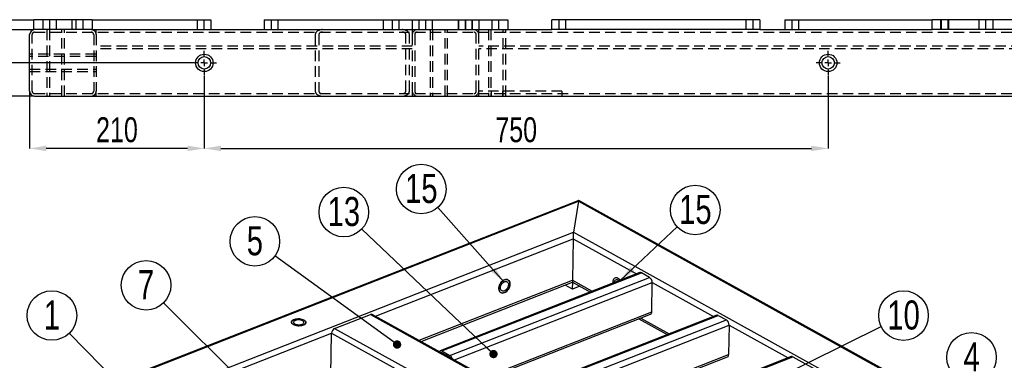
# Model space of a CAD drawing. Header units: millimetres. Extents: x 5 to 3649, y 4 to 418.
# Tile 35 of 105: x 1291 to 1410, y 149 to 190. Entities that reach past the tile are written whole.
import ezdxf

# ---------------------------------------------------------------- set-up
doc = ezdxf.new("R2010")
doc.units = ezdxf.units.MM
doc.header["$PDSIZE"] = -1
doc.linetypes.add('CENTERX2', pattern=[20.32, 12.7, -2.54, 2.54, -2.54])
doc.linetypes.add('HIDDEN', pattern=[1.905, 1.27, -0.635])
for name, color, linetype in [('COTES', 1, 'Continuous'), ('NOTES', 6, 'Continuous'), ('TRAIT-FINS', 9, 'Continuous'), ('TRAIT-MIXTES', 3, 'CENTERX2'), ('TRAIT-TIRET', 2, 'HIDDEN')]:
    doc.layers.add(name, color=color, linetype=linetype)
doc.layers.add('TRAIT-FORT', color=4, linetype='Continuous', lineweight=25)
doc.styles.add('SLDTEXTSTYLE0', font='TXT', dxfattribs={"width": 0.75})
doc.dimstyles.new('SLDDIMSTYLE0', dxfattribs={"dimtxt": 3, "dimasz": 2, "dimexe": 0, "dimexo": 0.0625, "dimgap": 0.75, "dimtad": 1, "dimdec": 0, "dimlfac": 10, "dimrnd": 1e-09, "dimzin": 12, "dimdsep": 46, "dimtxsty": 'SLDTEXTSTYLE0', "dimsah": 1, "dimcen": 0.09, "dimadec": 0, "dimazin": 3, "dimtfac": 1, "dimtdec": 0, "dimtofl": 0, "dimtmove": 0, "dimatfit": 3, "dimfxl": 1, "dimfrac": 2, "dimtolj": 1, "dimtzin": 12, "dimarcsym": 0})
doc.dimstyles.new('SLDDIMSTYLE1', dxfattribs={"dimtxt": 3, "dimasz": 2, "dimexe": 0, "dimexo": 0.0625, "dimgap": 0.75, "dimtad": 1, "dimdec": 0, "dimlfac": 10, "dimrnd": 1e-09, "dimzin": 12, "dimdsep": 46, "dimtxsty": 'SLDTEXTSTYLE0', "dimsah": 1, "dimcen": 0.09, "dimadec": 0, "dimazin": 3, "dimtfac": 1, "dimtdec": 0, "dimtmove": 0, "dimatfit": 0, "dimfxl": 1, "dimfrac": 2, "dimtolj": 1, "dimtzin": 12, "dimarcsym": 0})
doc.dimstyles.new('SLDDIMSTYLE6', dxfattribs={"dimtxt": 0.18, "dimasz": 1, "dimexe": 0, "dimexo": 0.0625, "dimgap": 0, "dimtad": 0, "dimtih": 1, "dimtoh": 1, "dimdec": 0, "dimrnd": 1e-09, "dimzin": 0, "dimdsep": 46, "dimtxsty": 'Standard', "dimblk1": 'DOT', "dimblk2": 'DOT', "dimsah": 1, "dimcen": 0.09, "dimadec": 0, "dimazin": 0, "dimtfac": 1, "dimtdec": 0, "dimtofl": 0, "dimtmove": 0, "dimatfit": 3, "dimldrblk": 'DOT', "dimfxl": 1, "dimfrac": 2, "dimtolj": 1, "dimtzin": 0, "dimarcsym": 0})
doc.dimstyles.new('SLDDIMSTYLE7', dxfattribs={"dimtxt": 0.18, "dimasz": 2, "dimexe": 0, "dimexo": 0.0625, "dimgap": 0, "dimtad": 0, "dimtih": 1, "dimtoh": 1, "dimdec": 0, "dimrnd": 1e-09, "dimzin": 0, "dimdsep": 46, "dimtxsty": 'Standard', "dimsah": 1, "dimcen": 0.09, "dimadec": 0, "dimazin": 0, "dimtfac": 2, "dimtdec": 0, "dimtofl": 0, "dimtmove": 0, "dimatfit": 3, "dimfxl": 1, "dimfrac": 2, "dimtolj": 1, "dimtzin": 0, "dimarcsym": 0})

# ---------------------------------------------------------------- blocks, each defined once
blk = doc.blocks.new('*D2155')
at = {"layer": 'COTES', "color": 0, "lineweight": -2, "transparency": 16777216}
for p, q in [((1313.4, 183.29), (1313.4, 174.51)), ((1388.4, 183.29), (1388.4, 174.51)), ((1315.4, 174.51), (1386.4, 174.51))]:
    blk.add_line(p, q, dxfattribs=at)
at = {"layer": 'COTES', "color": 0, "transparency": 16777216}
for points in [[(1315.4, 174.84), (1315.4, 174.18), (1313.4, 174.51)], [(1386.4, 174.84), (1386.4, 174.18), (1388.4, 174.51)]]:
    blk.add_solid(points, dxfattribs=at)
at = {"layer": 'Defpoints', "color": 0, "transparency": 16777216}
for p in [(1313.4, 183.35), (1388.4, 183.35), (1388.4, 174.51)]:
    blk.add_point(p, dxfattribs=at)
at = {"layer": 'COTES', "color": 0, "transparency": 16777216, "insert": (1350.9, 178.26), "char_height": 3, "attachment_point": 2, "style": 'SLDTEXTSTYLE0'}
blk.add_mtext('\\A1;750', dxfattribs=at)
blk = doc.blocks.new('*D2156')
at = {"layer": 'COTES', "color": 0, "lineweight": -2, "transparency": 16777216}
for p, q in [((1313.4, 183.29), (1313.4, 174.51)), ((1292.4, 181.34), (1292.4, 174.51)), ((1311.4, 174.51), (1294.4, 174.51))]:
    blk.add_line(p, q, dxfattribs=at)
at = {"layer": 'COTES', "color": 0, "transparency": 16777216}
for points in [[(1294.4, 174.84), (1294.4, 174.18), (1292.4, 174.51)], [(1311.4, 174.84), (1311.4, 174.18), (1313.4, 174.51)]]:
    blk.add_solid(points, dxfattribs=at)
at = {"layer": 'Defpoints', "color": 0, "transparency": 16777216}
for p in [(1313.4, 183.35), (1292.4, 181.4), (1292.4, 174.51)]:
    blk.add_point(p, dxfattribs=at)
at = {"layer": 'COTES', "color": 0, "transparency": 16777216, "insert": (1302.9, 178.26), "char_height": 3, "attachment_point": 2, "style": 'SLDTEXTSTYLE0'}
blk.add_mtext('\\A1;210', dxfattribs=at)
blk = doc.blocks.new('*D2157')
at = {"layer": 'COTES', "color": 0, "lineweight": -2, "transparency": 16777216}
for p, q in [((1285.43, 186.8), (1285.43, 188.8)), ((1311.89, 184.8), (1285.43, 184.8)), ((1285.43, 184.8), (1285.43, 180.8)), ((1292.94, 180.8), (1285.43, 180.8)), ((1285.43, 178.8), (1285.43, 176.8))]:
    blk.add_line(p, q, dxfattribs=at)
at = {"layer": 'COTES', "color": 0, "transparency": 16777216}
for points in [[(1285.09, 186.8), (1285.76, 186.8), (1285.43, 184.8)], [(1285.09, 178.8), (1285.76, 178.8), (1285.43, 180.8)]]:
    blk.add_solid(points, dxfattribs=at)
at = {"layer": 'Defpoints', "color": 0, "transparency": 16777216}
for p in [(1311.95, 184.8), (1285.43, 180.8), (1293, 180.8)]:
    blk.add_point(p, dxfattribs=at)
at = {"layer": 'COTES', "color": 0, "transparency": 16777216, "insert": (1281.68, 182.8), "char_height": 3, "attachment_point": 2, "rotation": 90, "style": 'SLDTEXTSTYLE0'}
blk.add_mtext('\\A1;40', dxfattribs=at)
blk = doc.blocks.new('SW_CENTERMARKSYMBOL_312')
at = {"layer": 'TRAIT-MIXTES', "color": 0}
for p, q in [((0, 0.8), (0, 1.45)), ((-0.8, 0), (-1.45, 0)), ((0, 0), (-0.4, 0)), ((0, 0), (0, 0.4)), ((0, 0), (0, -0.4)), ((0, 0), (0.4, 0)), ((0.8, 0), (1.45, 0)), ((0, -0.8), (0, -1.45))]:
    blk.add_line(p, q, dxfattribs=at)
blk = doc.blocks.new('SW_CENTERMARKSYMBOL_313')
at = {"layer": 'TRAIT-MIXTES', "color": 0}
for p, q in [((0, 0.8), (0, 1.45)), ((-0.8, 0), (-1.45, 0)), ((0, 0), (-0.4, 0)), ((0, 0), (0, 0.4)), ((0, 0), (0, 0.4)), ((0, 0), (0, -0.4)), ((0, 0), (0.4, 0)), ((0, 0), (-0.4, 0)), ((0, 0), (0, -0.4)), ((0, 0), (0.4, 0)), ((0, -0.8), (0, -1.45)), ((0.8, 0), (1.45, 0))]:
    blk.add_line(p, q, dxfattribs=at)
blk = doc.blocks.new('SW_NOTE_93')
at = {"layer": 'NOTES', "color": 0}
blk.add_circle((-2.09, 2.13), 2.98, dxfattribs=at)
at = {"layer": 'NOTES', "color": 0, "insert": (-2.09, 3.94), "char_height": 3.5, "attachment_point": 2, "style": 'SLDTEXTSTYLE0'}
blk.add_mtext('1', dxfattribs=at)
blk = doc.blocks.new('_Dot')
at = {"color": 0, "linetype": 'ByBlock', "lineweight": -2}
blk.add_line((-0.5, 0), (-1, 0), dxfattribs=at)
at = {"color": 0, "linetype": 'ByBlock', "const_width": 0.5}
blk.add_lwpolyline([(-0.25, 0, 1), (0.25, 0, 1)], format="xyb", close=True, dxfattribs=at)
blk = doc.blocks.new('SW_NOTE_95')
at = {"layer": 'NOTES', "color": 0}
blk.add_circle((2.6, 1.46), 2.98, dxfattribs=at)
at = {"layer": 'NOTES', "color": 0, "insert": (2.61, 3.28), "char_height": 3.5, "attachment_point": 2, "style": 'SLDTEXTSTYLE0'}
blk.add_mtext('4', dxfattribs=at)
blk = doc.blocks.new('SW_NOTE_98')
at = {"layer": 'NOTES', "color": 0}
blk.add_circle((-2.41, 1.75), 2.98, dxfattribs=at)
at = {"layer": 'NOTES', "color": 0, "insert": (-2.41, 3.57), "char_height": 3.5, "attachment_point": 2, "style": 'SLDTEXTSTYLE0'}
blk.add_mtext('5', dxfattribs=at)
blk = doc.blocks.new('SW_NOTE_100')
at = {"layer": 'NOTES', "color": 0}
blk.add_circle((2.67, 1.32), 2.98, dxfattribs=at)
at = {"layer": 'NOTES', "color": 0, "insert": (2.68, 3.14), "char_height": 3.5, "attachment_point": 2, "style": 'SLDTEXTSTYLE0'}
blk.add_mtext('10', dxfattribs=at)
blk = doc.blocks.new('SW_NOTE_102')
at = {"layer": 'NOTES', "color": 0}
blk.add_circle((-2.11, 2.1), 2.98, dxfattribs=at)
at = {"layer": 'NOTES', "color": 0, "insert": (-2.11, 3.92), "char_height": 3.5, "attachment_point": 2, "style": 'SLDTEXTSTYLE0'}
blk.add_mtext('7', dxfattribs=at)
blk = doc.blocks.new('SW_NOTE_104')
at = {"layer": 'NOTES', "color": 0}
blk.add_circle((-2.16, 2.05), 2.98, dxfattribs=at)
at = {"layer": 'NOTES', "color": 0, "insert": (-2.15, 3.87), "char_height": 3.5, "attachment_point": 2, "style": 'SLDTEXTSTYLE0'}
blk.add_mtext('13', dxfattribs=at)
blk = doc.blocks.new('SW_NOTE_107')
at = {"layer": 'NOTES', "color": 0}
blk.add_circle((2.17, 2.04), 2.98, dxfattribs=at)
at = {"layer": 'NOTES', "color": 0, "insert": (2.18, 3.86), "char_height": 3.5, "attachment_point": 2, "style": 'SLDTEXTSTYLE0'}
blk.add_mtext('15', dxfattribs=at)
blk = doc.blocks.new('SW_NOTE_112')
at = {"layer": 'NOTES', "color": 0}
blk.add_circle((-1.98, 2.23), 2.98, dxfattribs=at)
at = {"layer": 'NOTES', "color": 0, "insert": (-1.97, 4.05), "char_height": 3.5, "attachment_point": 2, "style": 'SLDTEXTSTYLE0'}
blk.add_mtext('15', dxfattribs=at)

msp = doc.modelspace()

# ---------------------------------------------------------------- linework, layer by layer
at = {"layer": 'TRAIT-FINS', "lineweight": 18}
for p, q in [((1401.901005, 190.002108), (1401.901005, 188.802108)), ((1401.901005, 190.002108), (1401.901005, 188.802108)), ((1402.901005, 190.002108), (1402.901005, 188.802108)), ((1402.901005, 190.002108), (1402.901005, 188.802108)), ((1401.901005, 188.802108), (1401.976005, 188.802108)), ((1401.901005, 188.802108), (1401.976005, 188.802108))]:
    msp.add_line(p, q, dxfattribs=at)
at = {"layer": 'TRAIT-FORT', "lineweight": 25}
for p, q in [((1289.201005, 190.002108), (1292.901005, 190.002108)), ((1292.901005, 188.802108), (1292.901005, 190.002108)), ((1299.901005, 190.002108), (1292.901005, 190.002108)), ((1299.901005, 190.002108), (1314.201005, 190.002108)), ((1299.901005, 190.002108), (1299.901005, 188.802108)), ((1314.201005, 190.002108), (1314.201005, 188.802108)), ((1320.601005, 190.002108), (1320.601005, 188.802108)), ((1320.601005, 190.002108), (1334.901005, 190.002108)), ((1334.901005, 190.002108), (1338.401005, 190.002108)), ((1334.901005, 190.002108), (1334.901005, 188.802108)), ((1338.401005, 190.002108), (1338.401005, 188.802108)), ((1338.401005, 190.002108), (1346.401005, 190.002108)), ((1346.401005, 190.002108), (1349.901005, 190.002108)), ((1346.401005, 190.002108), (1346.401005, 188.802108)), ((1349.901005, 190.002108), (1349.901005, 188.802108)), ((1380.201005, 190.002108), (1355.201005, 190.002108)), ((1355.201005, 188.802108), (1355.201005, 190.002108)), ((1380.201005, 190.002108), (1380.201005, 188.802108)), ((1383.201005, 190.002108), (1383.201005, 188.802108)), ((1383.201005, 190.002108), (1400.901005, 190.002108)), ((1400.901005, 188.802108), (1400.901005, 190.002108)), ((1415.901005, 190.002108), (1400.901005, 190.002108)), ((1289.201005, 188.802108), (1292.901005, 188.802108)), ((1299.901005, 188.802108), (1292.901005, 188.802108)), ((1299.901005, 188.802108), (1355.201005, 188.802108)), ((1380.201005, 188.802108), (1355.201005, 188.802108)), ((1380.201005, 188.802108), (1400.901005, 188.802108)), ((1415.901005, 188.802108), (1400.901005, 188.802108)), ((1292.401005, 181.402108), (1292.401005, 188.202108)), ((1293.001005, 180.802108), (1417.401005, 180.802108)), ((1358.413618, 168.258258), (1233.727928, 119.40736)), ((1234.13442, 119.469015), (1358.384572, 168.149273)), ((1358.384572, 168.149273), (1357.789272, 164.417312)), ((1358.384572, 168.149273), (1438.759433, 123.593687)), ((1439.200083, 123.475714), (1358.416105, 168.258093)), ((1242.125513, 119.101137), (1357.789272, 164.417312)), ((1333.964447, 154.334817), (1357.730419, 163.646143)), ((1357.730419, 163.646143), (1357.658723, 158.638181)), ((1357.730419, 163.646143), (1365.374348, 159.408752)), ((1357.789272, 164.417312), (1430.768341, 123.961564)), ((1339.227805, 151.417089), (1357.658723, 158.638181)), ((1365.759527, 159.559662), (1341.768136, 150.160019)), ((1341.956859, 150.136353), (1365.94825, 159.535997)), ((1342.935714, 149.593728), (1366.927105, 158.993371)), ((1357.658723, 158.638181), (1360.039294, 157.318518)), ((1366.927105, 158.993371), (1365.94825, 159.535997)), ((1339.469096, 151.28333), (1357.674595, 158.416105)), ((1343.481092, 149.059291), (1367.247064, 158.370617)), ((1357.683516, 157.586953), (1356.803469, 158.074805)), ((1357.67339, 158.416772), (1359.813875, 157.230201)), ((1357.683516, 157.586953), (1357.695223, 158.404669)), ((1358.554642, 157.928253), (1357.683516, 157.586953)), ((1367.196455, 154.835585), (1367.247064, 158.370617)), ((1367.247064, 158.370617), (1374.619089, 154.283955)), ((1329.073346, 152.857922), (1333.366543, 154.539963)), ((1333.366543, 154.539963), (1405.693042, 114.445965)), ((1405.929133, 114.441389), (1333.602634, 154.535387)), ((1347.196403, 146.999718), (1367.196455, 154.835585)), ((1347.437694, 146.865959), (1367.052566, 154.550916)), ((1375.004268, 154.434865), (1351.012877, 145.035222)), ((1351.2016, 145.011557), (1375.192991, 154.4112)), ((1365.643193, 153.998734), (1369.058615, 152.105404)), ((1365.868612, 154.087052), (1369.284034, 152.193721)), ((1375.192991, 154.4112), (1376.171845, 153.868574)), ((1329.073346, 152.857922), (1401.399846, 112.763924)), ((1352.180454, 144.468931), (1376.171845, 153.868574)), ((1352.725832, 143.934494), (1376.491804, 153.24582)), ((1376.491804, 153.24582), (1376.441195, 149.710788)), ((1376.491804, 153.24582), (1383.591925, 149.309888)), ((1274.617322, 131.083068), (1328.688209, 152.267627)), ((1328.616513, 147.259666), (1328.688209, 152.267627)), ((1328.688209, 152.267627), (1336.332138, 148.030236)), ((1342.932551, 149.372788), (1341.953696, 149.915414)), ((1341.956859, 150.136353), (1342.935714, 149.593728)), ((1342.012809, 149.873229), (1342.02276, 149.877128)), ((1356.441144, 141.874921), (1376.441195, 149.710788)), ((1356.682435, 141.741163), (1376.297307, 149.426119)), ((1383.977104, 149.460798), (1359.985713, 140.061154)), ((1360.174436, 140.037489), (1384.165827, 149.437132)), ((1384.165827, 149.437132), (1387.863723, 147.387214))]:
    msp.add_line(p, q, dxfattribs=at)
at = {"layer": 'TRAIT-FORT', "lineweight": 25, "flags": 128}
for points in [[(1349.475919, 157.153206), (1349.597919, 157.214098), (1349.716141, 157.299249), (1349.82656, 157.40576), (1349.925415, 157.530005), (1350.00934, 157.667751), (1350.075477, 157.814308), (1350.121574, 157.964686), (1350.14606, 158.113764), (1350.148103, 158.256464), (1350.127633, 158.387927), (1350.085346, 158.503677), (1350.022683, 158.599771), (1349.941778, 158.672938), (1349.845385, 158.720686), (1349.736787, 158.741389), (1349.619683, 158.734341), (1349.498061, 158.699783), (1349.376061, 158.638891), (1349.257839, 158.55374), (1349.14742, 158.447229), (1349.048565, 158.322985), (1348.96464, 158.185238), (1348.898503, 158.038681), (1348.852406, 157.888303), (1348.827919, 157.739226), (1348.825876, 157.596525), (1348.846347, 157.465062), (1348.888634, 157.349312), (1348.951297, 157.253218), (1349.032202, 157.180051), (1349.128595, 157.132303), (1349.237192, 157.111601), (1349.354296, 157.118648), (1349.475919, 157.153206)], [(1349.475919, 157.153206), (1349.354296, 157.118648), (1349.237192, 157.111601), (1349.128595, 157.132303), (1349.032202, 157.180051), (1348.951297, 157.253218), (1348.888634, 157.349312), (1348.846347, 157.465062), (1348.825876, 157.596525), (1348.827919, 157.739226), (1348.852406, 157.888303), (1348.898503, 158.038681), (1348.96464, 158.185238), (1349.048565, 158.322985), (1349.14742, 158.447229), (1349.257839, 158.55374), (1349.376061, 158.638891), (1349.498061, 158.699783), (1349.619683, 158.734341), (1349.736787, 158.741389), (1349.845385, 158.720686), (1349.941778, 158.672938), (1350.022683, 158.599771), (1350.085346, 158.503677), (1350.127633, 158.387927), (1350.148103, 158.256464), (1350.14606, 158.113764), (1350.121574, 157.964686), (1350.075477, 157.814308), (1350.00934, 157.667751), (1349.925415, 157.530005), (1349.82656, 157.40576), (1349.716141, 157.299249), (1349.597919, 157.214098), (1349.475919, 157.153206)], [(1362.567959, 158.30923), (1362.561655, 158.444107), (1362.573412, 158.580809), (1362.604212, 158.702077), (1362.653009, 158.80378), (1362.718139, 158.882456), (1362.797385, 158.935426), (1362.888048, 158.960885), (1362.987041, 158.957967), (1363.090992, 158.926771), (1363.196362, 158.868359), (1363.299563, 158.784721), (1363.39708, 158.678705), (1363.423656, 158.644485)], [(1362.567959, 158.30923), (1362.561655, 158.444107), (1362.573412, 158.580809), (1362.604212, 158.702077), (1362.653009, 158.80378), (1362.718139, 158.882456), (1362.797385, 158.935426), (1362.888048, 158.960885), (1362.987041, 158.957967), (1363.090992, 158.926771), (1363.196362, 158.868359), (1363.299563, 158.784721), (1363.39708, 158.678705), (1363.423656, 158.644485)], [(1362.725245, 158.370853), (1362.736033, 158.467122), (1362.765814, 158.564698), (1362.812748, 158.641835), (1362.87464, 158.694925), (1362.948597, 158.721487), (1363.03116, 158.720278), (1363.118469, 158.691355), (1363.206441, 158.63607), (1363.26637, 158.582862)], [(1349.479082, 157.374146), (1349.377475, 157.347178), (1349.28099, 157.347299), (1349.194136, 157.374502), (1349.120976, 157.427516), (1349.06493, 157.503861), (1349.02862, 157.599969), (1349.013742, 157.711344), (1349.020993, 157.832779), (1349.050033, 157.958597), (1349.099505, 158.082913), (1349.167095, 158.199916), (1349.249643, 158.304133), (1349.34329, 158.390693), (1349.443655, 158.455547), (1349.546047, 158.495664), (1349.645677, 158.509166), (1349.737888, 158.495424), (1349.818366, 158.455079), (1349.88335, 158.390018), (1349.929801, 158.303283), (1349.955546, 158.19893), (1349.959382, 158.081838), (1349.941129, 157.957483), (1349.901641, 157.831678), (1349.842765, 157.710307), (1349.767253, 157.599045), (1349.678637, 157.503094), (1349.581059, 157.426941), (1349.479082, 157.374146)], [(1325.412452, 153.841986), (1325.506086, 153.779401), (1325.573955, 153.710103), (1325.61375, 153.636451), (1325.624115, 153.560954), (1325.604698, 153.486182), (1325.556158, 153.414682), (1325.48015, 153.348889), (1325.379262, 153.291042), (1325.256929, 153.243113), (1325.117317, 153.206733), (1324.96518, 153.183141), (1324.805701, 153.173141), (1324.644308, 153.177073), (1324.486498, 153.194802), (1324.337646, 153.225726), (1324.202821, 153.268792), (1324.086612, 153.322532), (1323.992979, 153.385117), (1323.925109, 153.454415), (1323.885314, 153.528067), (1323.874949, 153.603564), (1323.894367, 153.678336), (1323.942906, 153.749836), (1324.018914, 153.81563), (1324.119803, 153.873476), (1324.242136, 153.921405), (1324.381748, 153.957785), (1324.533884, 153.981377), (1324.693364, 153.991377), (1324.854757, 153.987446), (1325.012566, 153.969716), (1325.161418, 153.938792), (1325.296244, 153.895726), (1325.412452, 153.841986)], [(1325.412452, 153.841986), (1325.296244, 153.895726), (1325.161418, 153.938792), (1325.012566, 153.969716), (1324.854757, 153.987446), (1324.693364, 153.991377), (1324.533884, 153.981377), (1324.381748, 153.957785), (1324.242136, 153.921405), (1324.119803, 153.873476), (1324.018914, 153.81563), (1323.942906, 153.749836), (1323.894367, 153.678336), (1323.874949, 153.603564), (1323.885314, 153.528067), (1323.925109, 153.454415), (1323.992979, 153.385117), (1324.086612, 153.322532), (1324.202821, 153.268792), (1324.337646, 153.225726), (1324.486498, 153.194802), (1324.644308, 153.177073), (1324.805701, 153.173141), (1324.96518, 153.183141), (1325.117317, 153.206733), (1325.256929, 153.243113), (1325.379262, 153.291042), (1325.48015, 153.348889), (1325.556158, 153.414682), (1325.604698, 153.486182), (1325.624115, 153.560954), (1325.61375, 153.636451), (1325.573955, 153.710103), (1325.506086, 153.779401), (1325.412452, 153.841986)], [(1325.223047, 153.767778), (1325.124299, 153.812045), (1325.008028, 153.845566), (1324.87967, 153.866776), (1324.745226, 153.874682), (1324.610985, 153.868915), (1324.483221, 153.849744), (1324.36791, 153.818065), (1324.270443, 153.775361), (1324.195378, 153.723627), (1324.146224, 153.665284), (1324.125281, 153.603058), (1324.133526, 153.539859), (1324.170576, 153.478643), (1324.234697, 153.422272), (1324.322891, 153.373382), (1324.431034, 153.334259), (1324.55407, 153.306732), (1324.686246, 153.292088), (1324.82138, 153.291013), (1324.953156, 153.303555), (1325.07541, 153.32913), (1325.182426, 153.366541), (1325.269201, 153.414038), (1325.331676, 153.469401), (1325.366932, 153.530041), (1325.373318, 153.593123), (1325.350537, 153.655697), (1325.299653, 153.714837), (1325.223047, 153.767778)], [(1341.953696, 149.915414), (1341.921808, 149.928812), (1341.906627, 149.932091)], [(1342.979353, 149.337429), (1342.964318, 149.350899), (1342.932551, 149.372788)]]:
    msp.add_lwpolyline(points, dxfattribs=at)
at = {"layer": 'TRAIT-FORT', "lineweight": 25}
for centre, radius in [((1313.401005, 184.802108), 1.05), ((1388.401005, 184.802108), 1.05), ((1313.401005, 184.802108), 0.75), ((1388.401005, 184.802108), 0.75)]:
    msp.add_circle(centre, radius, dxfattribs=at)
for centre, radius, start, end in [((1293.001005, 188.202108), 0.6, 90, 180), ((1293.001005, 181.402108), 0.6, 180, 270), ((1365.829905, 159.356566), 0.214944, 56.59280653, 109.11237035), ((1366.504792, 158.382824), 0.742372, 359.05783667, 55.32857419), ((1333.479857, 154.293582), 0.27119, 63.08073313, 114.69839068), ((1366.904221, 154.804598), 0.293872, 300.31779731, 6.0528338), ((1375.074645, 154.231769), 0.214944, 56.59280653, 109.11237035), ((1329.362497, 152.248477), 0.67456, 115.38193014, 178.37319198), ((1375.749533, 153.258027), 0.742372, 359.05783667, 55.32857419), ((1341.843619, 149.972421), 0.199241, 55.3641937, 152.35699995), ((1342.555436, 149.019415), 0.6888, 15.60096496, 56.48968017), ((1376.158284, 149.675089), 0.285154, 299.17864735, 7.19198376), ((1384.047482, 149.257701), 0.214944, 56.59280653, 109.11237035)]:
    msp.add_arc(centre, radius, start, end, dxfattribs=at)
for centre, start_param, end_param in [((1358.378246, 167.707394), 6.2506063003, 6.9282153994), ((1358.378246, 167.707394), 6.2506063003, 6.9282153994), ((1357.782946, 163.975433), 0.6450300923, 2.215826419), ((1357.782946, 163.975433), 0.6450300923, 2.215826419), ((1357.711249, 158.967472), 2.215826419, 3.1090136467), ((1357.711249, 158.967472), 2.215826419, 3.1090136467)]:
    msp.add_ellipse(centre, major_axis=(0.036635, 0.551074), ratio=0.0692638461, start_param=start_param, end_param=end_param, dxfattribs=at)
at = {"layer": 'TRAIT-TIRET'}
for p, q in [((1293.976005, 190.002108), (1293.976005, 188.802108)), ((1294.776005, 190.002108), (1294.776005, 188.802108)), ((1294.826005, 188.802108), (1294.826005, 190.002108)), ((1295.626005, 188.802108), (1295.626005, 190.002108)), ((1297.501005, 188.802108), (1297.501005, 190.002108)), ((1297.976005, 190.002108), (1297.976005, 188.802108)), ((1298.826005, 188.802108), (1298.826005, 190.002108)), ((1312.526005, 190.002108), (1312.526005, 188.802108)), ((1313.376005, 188.802108), (1313.376005, 190.002108)), ((1321.426005, 190.002108), (1321.426005, 188.802108)), ((1322.276005, 188.802108), (1322.276005, 190.002108)), ((1335.976005, 190.002108), (1335.976005, 188.802108)), ((1336.826005, 188.802108), (1336.826005, 190.002108)), ((1339.176005, 190.002108), (1339.176005, 188.802108)), ((1339.976005, 190.002108), (1339.976005, 188.802108)), ((1340.026005, 188.802108), (1340.026005, 190.002108)), ((1340.826005, 188.802108), (1340.826005, 190.002108)), ((1343.926005, 190.002108), (1343.926005, 188.802108)), ((1343.976005, 190.002108), (1343.976005, 188.802108)), ((1344.776005, 190.002108), (1344.776005, 188.802108)), ((1344.826005, 188.802108), (1344.826005, 190.002108)), ((1345.601005, 190.002108), (1345.601005, 188.802108)), ((1345.626005, 188.802108), (1345.626005, 190.002108)), ((1347.976005, 190.002108), (1347.976005, 188.802108)), ((1348.826005, 188.802108), (1348.826005, 190.002108)), ((1356.026005, 190.002108), (1356.026005, 188.802108)), ((1356.876005, 188.802108), (1356.876005, 190.002108)), ((1378.526005, 190.002108), (1378.526005, 188.802108)), ((1379.376005, 188.802108), (1379.376005, 190.002108)), ((1384.026005, 190.002108), (1384.026005, 188.802108)), ((1384.876005, 188.802108), (1384.876005, 190.002108)), ((1401.976005, 190.002108), (1401.976005, 188.802108)), ((1402.826005, 188.802108), (1402.826005, 190.002108)), ((1406.526005, 190.002108), (1406.526005, 188.802108)), ((1407.376005, 188.802108), (1407.376005, 190.002108)), ((1408.201005, 190.002108), (1408.201005, 188.802108)), ((1293.001005, 188.502108), (1489.801005, 188.502108)), ((1294.488916, 188.802108), (1294.488916, 188.502108)), ((1294.488916, 188.802108), (1294.488916, 180.802108)), ((1294.788916, 188.802108), (1294.788916, 180.802108)), ((1296.288916, 180.802108), (1296.288916, 188.802108)), ((1296.588916, 188.502108), (1296.588916, 188.802108)), ((1296.588916, 180.802108), (1296.588916, 188.802108)), ((1300.401005, 188.202108), (1300.401005, 188.802108)), ((1338.401005, 188.802108), (1338.401005, 188.202108)), ((1340.550979, 188.802108), (1340.550979, 188.502108)), ((1340.550979, 188.802108), (1340.550979, 180.802108)), ((1340.850979, 188.802108), (1340.850979, 180.802108)), ((1342.350979, 180.802108), (1342.350979, 188.802108)), ((1342.650979, 188.502108), (1342.650979, 188.802108)), ((1342.650979, 180.802108), (1342.650979, 188.802108)), ((1346.401005, 188.202108), (1346.401005, 188.802108)), ((1347.550979, 188.802108), (1347.550979, 188.502108)), ((1347.550979, 188.802108), (1347.550979, 180.802108)), ((1347.850979, 188.802108), (1347.850979, 180.802108)), ((1349.350979, 180.802108), (1349.350979, 188.802108)), ((1349.650979, 188.502108), (1349.650979, 188.802108)), ((1349.650979, 180.802108), (1349.650979, 188.802108)), ((1292.701005, 181.402108), (1292.701005, 188.202108)), ((1300.101005, 188.202108), (1300.101005, 181.402108)), ((1300.401005, 188.202108), (1300.401005, 181.402108)), ((1326.744151, 188.202108), (1326.744151, 181.402108)), ((1327.168415, 188.202108), (1327.168415, 181.402108)), ((1337.633595, 181.402108), (1337.633595, 188.202108)), ((1338.057859, 181.402108), (1338.057859, 188.202108)), ((1338.401005, 188.202108), (1338.401005, 181.402108)), ((1338.701005, 188.202108), (1338.701005, 181.402108)), ((1346.101005, 181.402108), (1346.101005, 188.202108)), ((1346.401005, 181.402108), (1346.401005, 188.202108)), ((1292.701005, 185.852108), (1292.401005, 185.852108)), ((1300.401005, 185.852108), (1292.401005, 185.852108)), ((1300.401005, 185.852108), (1300.101005, 185.852108)), ((1338.401005, 186.802108), (1300.401005, 186.802108)), ((1338.401005, 186.502108), (1300.401005, 186.502108)), ((1417.401005, 186.802108), (1346.401005, 186.802108)), ((1432.401005, 186.502108), (1346.401005, 186.502108)), ((1300.401005, 185.552108), (1292.401005, 185.552108)), ((1292.401005, 184.052108), (1300.401005, 184.052108)), ((1292.401005, 183.752108), (1292.701005, 183.752108)), ((1292.401005, 183.752108), (1300.401005, 183.752108)), ((1300.101005, 183.752108), (1300.401005, 183.752108)), ((1300.401005, 180.802108), (1300.401005, 181.402108)), ((1338.401005, 181.402108), (1338.401005, 180.802108)), ((1346.401005, 180.802108), (1346.401005, 181.402108)), ((1356.401005, 181.402108), (1346.401005, 181.402108)), ((1347.900979, 181.402108), (1347.900979, 180.802108)), ((1349.300979, 180.802108), (1349.300979, 181.402108)), ((1356.401005, 181.402108), (1356.401005, 180.802108)), ((1293.001005, 181.102108), (1489.801005, 181.102108)), ((1294.488916, 181.102108), (1294.488916, 180.802108)), ((1296.588916, 180.802108), (1296.588916, 181.102108)), ((1340.550979, 181.102108), (1340.550979, 180.802108)), ((1342.650979, 180.802108), (1342.650979, 181.102108)), ((1347.550979, 181.102108), (1347.550979, 180.802108)), ((1349.650979, 180.802108), (1349.650979, 181.102108))]:
    msp.add_line(p, q, dxfattribs=at)
for centre, radius, start, end in [((1293.001005, 188.202108), 0.3, 90, 180), ((1299.801005, 188.202108), 0.6, 0, 90), ((1299.801005, 188.202108), 0.3, 0, 90), ((1339.001005, 188.202108), 0.6, 90, 180), ((1339.001005, 188.202108), 0.3, 90, 180), ((1345.801005, 188.202108), 0.6, 0, 90), ((1345.801005, 188.202108), 0.3, 0, 90), ((1293.001005, 181.402108), 0.3, 180, 270), ((1299.801005, 181.402108), 0.6, 270, 0), ((1299.801005, 181.402108), 0.3, 270, 0), ((1339.001005, 181.402108), 0.6, 180, 270), ((1339.001005, 181.402108), 0.3, 180, 270), ((1345.801005, 181.402108), 0.6, 270, 0), ((1345.801005, 181.402108), 0.3, 270, 0)]:
    msp.add_arc(centre, radius, start, end, dxfattribs=at)
for centre, major_axis, start_param, end_param in [((1327.592679, 188.202108), (0.848528, 0), 1.5707963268, 3.1415926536), ((1327.592679, 188.202108), (0.424264, 0), 1.5707963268, 3.1415926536), ((1337.209331, 188.202108), (0.848528, 0), 0, 1.5707963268), ((1337.209331, 188.202108), (0.424264, 0), 0, 1.5707963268), ((1327.592679, 181.402108), (0.848528, 0), 3.1415926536, 4.7123889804), ((1327.592679, 181.402108), (0.424264, 0), 3.1415926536, 4.7123889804), ((1337.209331, 181.402108), (0.848528, 0), 4.7123889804, 6.2831853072), ((1337.209331, 181.402108), (0.424264, 0), 4.7123889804, 6.2831853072)]:
    msp.add_ellipse(centre, major_axis=major_axis, ratio=0.7071067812, start_param=start_param, end_param=end_param, dxfattribs=at)

# ---------------------------------------------------------------- block references
at = {"layer": 'NOTES'}
for name, p in [('SW_NOTE_112', (1341.462222, 167.393368)), ('SW_NOTE_104', (1332.332929, 164.799426)), ('SW_NOTE_107', (1370.259313, 165.062832)), ('SW_NOTE_98', (1321.891162, 161.578105)), ('SW_NOTE_102', (1308.509402, 155.943028)), ('SW_NOTE_93', (1297.167177, 152.273887)), ('SW_NOTE_100', (1394.793015, 153.075051)), ('SW_NOTE_95', (1403.040886, 147.907755))]:
    msp.add_blockref(name, p, dxfattribs=at)
at = {"layer": 'TRAIT-MIXTES'}
for name, p in [('SW_CENTERMARKSYMBOL_313', (1313.401005, 184.802108)), ('SW_CENTERMARKSYMBOL_312', (1388.401005, 184.802108))]:
    msp.add_blockref(name, p, dxfattribs=at)

# ---------------------------------------------------------------- dimensions: what is measured, and where the dimension line sits
at = {"layer": 'COTES'}
dim = msp.add_linear_dim(base=(1285.426547, 180.802108), p1=(1311.951005, 184.802108), p2=(1293.001005, 180.802108), angle=90, dimstyle='SLDDIMSTYLE1', dxfattribs=at)
dim.commit()
dim.dimension.update_dxf_attribs({"geometry": '*D2157', "text_midpoint": (1285.426547, 182.802108), "dimtype": 160})
for base, p2, picture, middle in [((1292.401005, 174.508515), (1292.401005, 181.402108), '*D2156', (1302.901005, 174.508515)), ((1388.401005, 174.508515), (1388.401005, 183.352108), '*D2155', (1350.901005, 174.508515))]:
    dim = msp.add_linear_dim(base=base, p1=(1313.401005, 183.352108), p2=p2, dimstyle='SLDDIMSTYLE0', dxfattribs=at)
    dim.commit()
    dim.dimension.update_dxf_attribs({"geometry": picture, "text_midpoint": middle, "dimtype": 160})

# ---------------------------------------------------------------- leaders
at = {"layer": 'NOTES'}
for points, dimstyle in [([(1349.432758, 158.449758), (1341.462222, 167.393368)], 'SLDDIMSTYLE7'), ([(1348.169686, 149.767728), (1332.332929, 164.799426)], 'SLDDIMSTYLE6'), ([(1363.423341, 158.644906), (1370.259313, 165.062832)], 'SLDDIMSTYLE7'), ([(1336.577199, 150.912759), (1321.891162, 161.578105)], 'SLDDIMSTYLE6'), ([(1338.990379, 125.586998), (1308.509402, 155.943028)], 'SLDDIMSTYLE6'), ([(1381.752413, 146.609581), (1394.793015, 153.075051)], 'SLDDIMSTYLE6'), ([(1304.443936, 144.878335), (1297.167177, 152.273887)], 'SLDDIMSTYLE6')]:
    msp.add_leader(points, dimstyle=dimstyle, dxfattribs=at)

doc.saveas('drawing.dxf')
